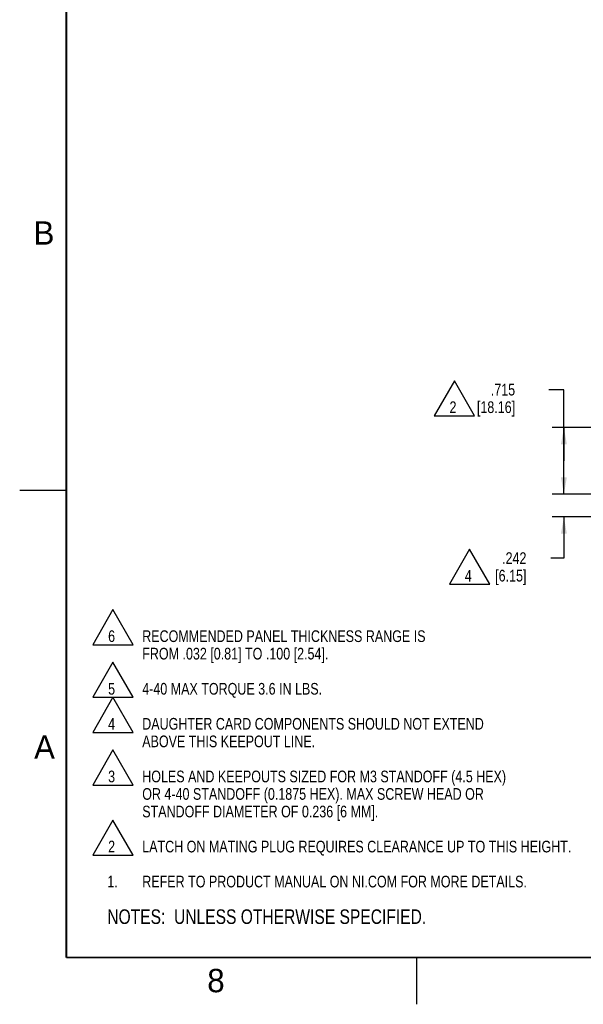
# Model space of a CAD drawing. Header units: inches. Extents: x 0 to 34, y 0 to 22.
# Tile 1 of 33: x 0 to 6, y 0 to 10.5. Entities that reach past the tile are written whole.
import ezdxf

# ---------------------------------------------------------------- set-up
doc = ezdxf.new("R2010")
doc.units = ezdxf.units.IN
doc.header["$LTSCALE"] = 1.87
doc.header["$MEASUREMENT"] = 0
doc.layers.get('0').update_dxf_attribs({"linetype": 'CONTINUOUS'})
doc.layers.add('DETAIL', color=7, linetype='CONTINUOUS')
doc.layers.add('DIMENSIONS', color=7, linetype='CONTINUOUS')
doc.styles.get("Standard").update_dxf_attribs({"font": 'txt', "width": 0.8})
doc.styles.add('TEXTSTYLE_2', font='txt')
doc.dimstyles.new('DIMSTYLE_1', dxfattribs={"dimtxt": 0.125, "dimasz": 0.18, "dimexe": 0.18, "dimexo": 0.0625, "dimgap": 0.09, "dimtad": 0, "dimtih": 1, "dimtoh": 1, "dimdec": 3, "dimzin": 4, "dimdsep": 46, "dimtxsty": 'STANDARD', "dimblk": '_FILLED', "dimblk1": '_FILLED', "dimblk2": '_FILLED', "dimcen": 0.09, "dimadec": 0, "dimazin": 0, "dimtp": 0.01, "dimtm": 0.01, "dimtfac": 1, "dimtdec": 3, "dimtofl": 0, "dimtmove": 0, "dimatfit": 3, "dimldrblk": '_FILLED', "dimfxl": 1, "dimtolj": 1, "dimtzin": 4, "dimarcsym": 0})

# ---------------------------------------------------------------- blocks, each defined once
blk = doc.blocks.new('_FILLED')
at = {"color": 0, "linetype": 'BYBLOCK'}
blk.add_solid([(0, 0), (-1, 0.174), (-1, -0.174)], dxfattribs=at)
blk = doc.blocks.new('*D0')
at = {"layer": 'DIMENSIONS', "color": 2, "linetype": 'CONTINUOUS'}
for p, q in [((5.824, 6.574), (5.664, 6.574)), ((5.824, 5.814), (5.824, 6.574)), ((10.139, 6.171), (5.699, 6.171)), ((5.824, 6.171), (5.824, 5.814)), ((5.824, 5.456), (5.824, 5.814)), ((8.012, 5.456), (5.699, 5.456))]:
    blk.add_line(p, q, dxfattribs=at)
at = {"layer": 'DIMENSIONS', "color": 2, "linetype": 'CONTINUOUS', "xscale": 0.18, "yscale": 0.18, "zscale": 0.18}
for p, rotation in [((5.824, 6.171), 90), ((5.824, 5.456), 270)]:
    blk.add_blockref('_FILLED', p, dxfattribs=dict(at, rotation=rotation))
at = {"layer": 'DIMENSIONS', "color": 2, "linetype": 'CONTINUOUS', "insert": (5.302, 6.637), "char_height": 0.125, "width": 0.7, "attachment_point": 3, "line_spacing_factor": 0.9}
blk.add_mtext('.715\\P[18.16]', dxfattribs=at)
blk = doc.blocks.new('*D1')
at = {"layer": 'DIMENSIONS', "color": 2, "linetype": 'CONTINUOUS'}
for p, q in [((5.824, 5.456), (5.824, 5.816)), ((8.012, 5.456), (5.699, 5.456)), ((8.012, 5.214), (5.699, 5.214)), ((5.824, 5.214), (5.824, 4.772)), ((5.824, 4.772), (5.685, 4.772))]:
    blk.add_line(p, q, dxfattribs=at)
at = {"layer": 'DIMENSIONS', "color": 2, "linetype": 'CONTINUOUS', "xscale": 0.18, "yscale": 0.18, "zscale": 0.18}
for p, rotation in [((5.824, 5.456), 270), ((5.824, 5.214), 90)]:
    blk.add_blockref('_FILLED', p, dxfattribs=dict(at, rotation=rotation))
at = {"layer": 'DIMENSIONS', "color": 2, "linetype": 'CONTINUOUS', "insert": (5.423, 4.835), "char_height": 0.125, "width": 0.6, "attachment_point": 3, "line_spacing_factor": 0.9}
blk.add_mtext('.242\\P[6.15]', dxfattribs=at)
blk = doc.blocks.new('NOTES_HEADER_BL0', base_point=(3.1215, 0.9375))
at = {"layer": 'DETAIL', "color": 2, "linetype": 'CONTINUOUS', "width": 0.8}
blk.add_text('NOTES:  UNLESS OTHERWISE SPECIFIED.', height=0.156, dxfattribs=at).set_placement((0.9375, 0.8595))
blk = doc.blocks.new('CUSTOM_NOTE_BL1', base_point=(3.998, 1.784))
at = {"layer": 'DETAIL', "color": 2, "linetype": 'CONTINUOUS'}
for p, q in [((0.999, 1.971), (0.783, 1.596)), ((1.215, 1.596), (0.999, 1.971)), ((0.783, 1.596), (1.215, 1.596))]:
    blk.add_line(p, q, dxfattribs=at)
at = {"layer": 'DETAIL', "color": 2, "linetype": 'CONTINUOUS', "width": 0.8}
for s, p in [('2', (0.947, 1.625)), ('LATCH ON MATING PLUG REQUIRES CLEARANCE UP TO THIS HEIGHT. ', (1.312, 1.625))]:
    blk.add_text(s, height=0.125, dxfattribs=at).set_placement(p)
blk = doc.blocks.new('CUSTOM_NOTE_BL2', base_point=(3.148, 3.017))
at = {"layer": 'DETAIL', "color": 2, "linetype": 'CONTINUOUS'}
for p, q in [((0.999, 3.284), (0.783, 2.909)), ((1.215, 2.909), (0.999, 3.284)), ((0.783, 2.909), (1.215, 2.909))]:
    blk.add_line(p, q, dxfattribs=at)
at = {"layer": 'DETAIL', "color": 2, "linetype": 'CONTINUOUS', "width": 0.8}
for s, p in [('4', (0.947, 2.937)), ('DAUGHTER CARD COMPONENTS SHOULD NOT EXTEND', (1.312, 2.938)), ('ABOVE THIS KEEPOUT LINE.', (1.312, 2.75))]:
    blk.add_text(s, height=0.125, dxfattribs=at).set_placement(p)
blk = doc.blocks.new('CUSTOM_NOTE_BL3', base_point=(2.398, 3.471))
at = {"layer": 'DETAIL', "color": 2, "linetype": 'CONTINUOUS'}
for p, q in [((0.999, 3.659), (0.783, 3.284)), ((1.215, 3.284), (0.999, 3.659)), ((0.783, 3.284), (1.215, 3.284))]:
    blk.add_line(p, q, dxfattribs=at)
at = {"layer": 'DETAIL', "color": 2, "linetype": 'CONTINUOUS', "width": 0.8}
for s, p in [('5', (0.947, 3.312)), ('4-40 MAX TORQUE 3.6 IN LBS.', (1.312, 3.312))]:
    blk.add_text(s, height=0.125, dxfattribs=at).set_placement(p)
blk = doc.blocks.new('CUSTOM_NOTE_BL4', base_point=(3.675, 1.312))
at = {"layer": 'DETAIL', "color": 2, "linetype": 'CONTINUOUS', "width": 0.8}
for s, p in [('1.', (0.938, 1.25)), ('REFER TO PRODUCT MANUAL ON NI.COM FOR MORE DETAILS.', (1.312, 1.25))]:
    blk.add_text(s, height=0.125, dxfattribs=at).set_placement(p)
blk = doc.blocks.new('CUSTOM_NOTE_BL5', base_point=(2.848, 3.954))
at = {"layer": 'DETAIL', "color": 2, "linetype": 'CONTINUOUS'}
for p, q in [((0.999, 4.221), (0.783, 3.846)), ((1.215, 3.846), (0.999, 4.221)), ((0.783, 3.846), (1.215, 3.846))]:
    blk.add_line(p, q, dxfattribs=at)
at = {"layer": 'DETAIL', "color": 2, "linetype": 'CONTINUOUS', "width": 0.8}
for s, p in [('RECOMMENDED PANEL THICKNESS RANGE IS', (1.312, 3.875)), ('6', (0.947, 3.875)), ('FROM .032 [0.81] TO .100 [2.54].', (1.312, 3.688))]:
    blk.add_text(s, height=0.125, dxfattribs=at).set_placement(p)
blk = doc.blocks.new('CUSTOM_NOTE_BL6', base_point=(3.548, 2.361))
at = {"layer": 'DETAIL', "color": 2, "linetype": 'CONTINUOUS'}
for p, q in [((0.999, 2.721), (0.783, 2.346)), ((1.215, 2.346), (0.999, 2.721)), ((0.783, 2.346), (1.215, 2.346))]:
    blk.add_line(p, q, dxfattribs=at)
at = {"layer": 'DETAIL', "color": 2, "linetype": 'CONTINUOUS', "width": 0.8}
for s, p in [('3', (0.947, 2.375)), ('HOLES AND KEEPOUTS SIZED FOR M3 STANDOFF (4.5 HEX)', (1.312, 2.375)), ('OR 4-40 STANDOFF (0.1875 HEX). MAX SCREW HEAD OR', (1.312, 2.188)), ('STANDOFF DIAMETER OF 0.236 [6 MM].', (1.312, 2))]:
    blk.add_text(s, height=0.125, dxfattribs=at).set_placement(p)
blk = doc.blocks.new('FLAG_TRIANGLE_BL8', base_point=(4.652, 6.484))
at = {"layer": 'DETAIL', "color": 2, "linetype": 'CONTINUOUS'}
for p, q in [((4.652, 6.671), (4.436, 6.296)), ((4.868, 6.296), (4.652, 6.671)), ((4.436, 6.296), (4.868, 6.296))]:
    blk.add_line(p, q, dxfattribs=at)
at = {"layer": 'DETAIL', "color": 2, "linetype": 'CONTINUOUS', "width": 0.8}
blk.add_text('2', height=0.125, dxfattribs=at).set_placement((4.6, 6.325))
blk = doc.blocks.new('FLAG_TRIANGLE_BL9', base_point=(4.814, 4.681))
at = {"layer": 'DETAIL', "color": 2, "linetype": 'CONTINUOUS'}
for p, q in [((4.814, 4.868), (4.598, 4.493)), ((5.031, 4.493), (4.814, 4.868)), ((4.598, 4.493), (5.031, 4.493))]:
    blk.add_line(p, q, dxfattribs=at)
at = {"layer": 'DETAIL', "color": 2, "linetype": 'CONTINUOUS', "width": 0.8}
blk.add_text('4', height=0.125, dxfattribs=at).set_placement((4.763, 4.522))

msp = doc.modelspace()

# ---------------------------------------------------------------- linework, layer by layer
at = {"color": 2, "linetype": 'CONTINUOUS'}
for p, q in [((0, 5.5), (0.5, 5.5)), ((4.25, 0), (4.25, 0.5))]:
    msp.add_line(p, q, dxfattribs=at)
at = {"color": 7, "linetype": 'CONTINUOUS', "const_width": 0.02}
for points in [[(0.5, 21.5), (0.5, 0.5)], [(0.5, 0.5), (33.5, 0.5)]]:
    msp.add_lwpolyline(points, dxfattribs=at)

# ---------------------------------------------------------------- block references
at = {"layer": 'DETAIL', "color": 2, "linetype": 'CONTINUOUS'}
for name, p in [('FLAG_TRIANGLE_BL8', (4.6518, 6.4835)), ('FLAG_TRIANGLE_BL9', (4.8144, 4.6807)), ('CUSTOM_NOTE_BL5', (2.8476, 3.9543)), ('CUSTOM_NOTE_BL3', (2.3976, 3.4713)), ('CUSTOM_NOTE_BL2', (3.1476, 3.0168)), ('CUSTOM_NOTE_BL6', (3.5476, 2.3606)), ('CUSTOM_NOTE_BL1', (3.9976, 1.7838)), ('CUSTOM_NOTE_BL4', (3.6751, 1.3124)), ('NOTES_HEADER_BL0', (3.1215, 0.9375))]:
    msp.add_blockref(name, p, dxfattribs=at)

# ---------------------------------------------------------------- texts
at = {"color": 2, "linetype": 'CONTINUOUS', "char_height": 0.25, "width": 0.25, "attachment_point": 1, "line_spacing_factor": 0.9, "style": 'TEXTSTYLE_2'}
for s, insert in [('B', (0.1484, 8.3757)), ('A', (0.1541, 2.8761)), ('8', (2.0074, 0.3791))]:
    msp.add_mtext(s, dxfattribs=dict(at, insert=insert))

# ---------------------------------------------------------------- dimensions: what is measured, and where the dimension line sits
at = {"layer": 'DIMENSIONS', "color": 2, "linetype": 'CONTINUOUS'}
for base, p2, angle, picture, middle in [((5.824, 6.1714), (10.1386, 6.1714), 90, '*D0', (5.0018, 6.4807)), ((5.824, 5.2144), (8.0115, 5.2144), 270, '*D1', (5.0728, 4.6783))]:
    dim = msp.add_linear_dim(base=base, p1=(8.0115, 5.4564), p2=p2, angle=angle, dimstyle='DIMSTYLE_1', dxfattribs=at)
    dim.commit()
    dim.dimension.update_dxf_attribs({"geometry": picture, "text_midpoint": middle, "dimtype": 160})

doc.saveas('drawing.dxf')
